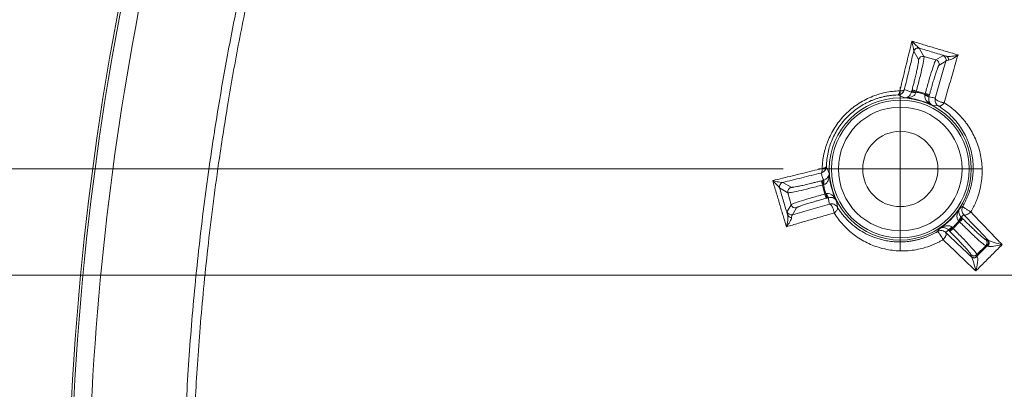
# Model space of a CAD drawing. Header units: millimetres. Extents: x 0 to 420, y 0 to 297.
# Tile 6 of 81: x 52 to 79, y 79 to 89. Entities that reach past the tile are written whole.
import ezdxf

# ---------------------------------------------------------------- set-up
doc = ezdxf.new("R2010")
doc.units = ezdxf.units.MM
doc.styles.add('SLDTEXTSTYLE0', font='TXT', dxfattribs={"width": 0.75})
doc.dimstyles.new('SLDDIMSTYLE0', dxfattribs={"dimtxt": 3.5, "dimasz": 3.302, "dimexe": 0, "dimexo": 0.0625, "dimgap": 0.875, "dimtad": 2, "dimdec": 6, "dimlfac": 2, "dimrnd": 1e-09, "dimzin": 12, "dimdsep": 46, "dimtxsty": 'SLDTEXTSTYLE0', "dimsah": 1, "dimcen": 0.09, "dimadec": 0, "dimazin": 3, "dimtfac": 1, "dimtofl": 0, "dimtmove": 0, "dimatfit": 3, "dimfxl": 1, "dimfrac": 2, "dimtolj": 1, "dimtzin": 12, "dimarcsym": 0})

# ---------------------------------------------------------------- blocks, each defined once
blk = doc.blocks.new('_D_9')
at = {"color": 7, "linetype": 'Continuous', "lineweight": 0}
for p, q in [((85.919, 108.368), (17.907, 108.368)), ((18.907, 108.368), (18.907, 40.345)), ((85.919, 40.345), (17.907, 40.345))]:
    blk.add_line(p, q, dxfattribs=at)
for points in [[(18.907, 108.368), (18.399, 105.066), (19.415, 105.066)], [(18.907, 40.345), (19.415, 43.647), (18.399, 43.647)]]:
    blk.add_solid(points, dxfattribs=at)
at = {"color": 7, "linetype": 'Continuous', "lineweight": 0, "insert": (14.395, 70.477), "char_height": 3.5, "attachment_point": 1, "rotation": 90, "style": 'SLDTEXTSTYLE0'}
blk.add_mtext('136', dxfattribs=at)
blk = doc.blocks.new('_D_10')
at = {"color": 7, "linetype": 'Continuous', "lineweight": 0}
for p, q in [((85.919, 81.857), (39.389, 81.857)), ((40.389, 81.857), (40.389, 66.857)), ((85.919, 66.857), (39.389, 66.857))]:
    blk.add_line(p, q, dxfattribs=at)
for points in [[(40.389, 81.857), (39.881, 78.555), (40.897, 78.555)], [(40.389, 66.857), (40.897, 70.159), (39.881, 70.159)]]:
    blk.add_solid(points, dxfattribs=at)
at = {"color": 7, "linetype": 'Continuous', "lineweight": 0, "char_height": 3.5, "attachment_point": 1, "rotation": 90, "style": 'SLDTEXTSTYLE0'}
for s, insert in [('30', (35.824, 74.41)), ('%%c', (35.877, 69.131))]:
    blk.add_mtext(s, dxfattribs=dict(at, insert=insert))
blk = doc.blocks.new('_D_11')
at = {"color": 7, "linetype": 'Continuous', "lineweight": 0}
for p, q in [((73.106, 84.857), (28.349, 84.857)), ((29.349, 84.857), (29.349, 63.857)), ((73.106, 63.857), (28.349, 63.857))]:
    blk.add_line(p, q, dxfattribs=at)
for points in [[(29.349, 84.857), (28.841, 81.555), (29.857, 81.555)], [(29.349, 63.857), (29.857, 67.159), (28.841, 67.159)]]:
    blk.add_solid(points, dxfattribs=at)
at = {"color": 7, "linetype": 'Continuous', "lineweight": 0, "char_height": 3.5, "attachment_point": 1, "rotation": 90, "style": 'SLDTEXTSTYLE0'}
for s, insert in [('42', (24.783, 74.41)), ('%%c', (24.837, 69.131))]:
    blk.add_mtext(s, dxfattribs=dict(at, insert=insert))
blk = doc.blocks.new('SW_CENTERMARKSYMBOL_1')
at = {"color": 0, "linetype": 'Continuous', "lineweight": 0}
for p, q in [((0, 1.25), (0, 2.3125)), ((0, 0), (0, 1.25)), ((-1.25, 0), (-2.3125, 0)), ((0, 0), (-1.25, 0)), ((0, 0), (0, -1.25)), ((0, 0), (1.25, 0)), ((1.25, 0), (2.3125, 0)), ((0, -1.25), (0, -2.3125))]:
    blk.add_line(p, q, dxfattribs=at)

msp = doc.modelspace()

# ---------------------------------------------------------------- linework, layer by layer
at = {"color": 7, "linetype": 'Continuous', "lineweight": 15}
for p, q in [((76.79841623, 88.18005984), (76.79911658, 88.17795878)), ((76.9352834, 87.94209575), (76.79911658, 88.17795878)), ((76.9519876, 88.26622581), (77.08816931, 88.03036278)), ((77.42593393, 87.93986058), (77.08816931, 88.03036278)), ((77.42593393, 87.93986058), (77.62085602, 88.0524016)), ((77.7091156, 87.89951568), (77.51419351, 87.78697466)), ((76.74328193, 87.05762988), (76.75110504, 87.08682125)), ((76.54318914, 86.86670875), (76.41874954, 86.91911613)), ((76.86386213, 87.02531671), (76.87168524, 87.05450808)), ((76.87168524, 87.05450808), (77.12548182, 86.98650663)), ((77.12548182, 86.98650663), (77.11767361, 86.95731526)), ((77.24606201, 86.95419347), (77.2382389, 86.92500209)), ((77.49652073, 86.63501804), (77.31606767, 86.65961241)), ((73.24492142, 84.18710744), (73.00905094, 84.3232817)), ((73.09520945, 84.47686797), (73.09732542, 84.47616761)), ((73.09732542, 84.47616761), (73.333181, 84.33999335)), ((74.18846295, 84.5241717), (74.21765432, 84.53199481)), ((74.18846295, 84.5241717), (74.22076866, 84.40359896)), ((74.21765432, 84.53199481), (74.24996004, 84.41141462)), ((74.22076866, 84.40359896), (74.24996004, 84.41142207)), ((74.28877756, 84.14978748), (74.22076866, 84.40359896)), ((73.24492142, 84.18710744), (73.33541617, 83.84935027)), ((74.31796894, 84.15761059), (74.28877756, 84.14978748)), ((74.28877756, 84.14978748), (74.32108328, 84.02921473)), ((74.31796894, 84.15761059), (74.35027466, 84.03703784)), ((74.35027466, 84.03703784), (74.32108328, 84.02921473)), ((73.2228826, 83.65442073), (73.33541617, 83.84935027)), ((73.48830208, 83.76108324), (73.37576852, 83.5661537)), ((74.61566434, 83.95920908), (74.64026615, 83.77875602)), ((78.16269204, 83.47492134), (78.07441756, 83.38665431)), ((78.16269204, 83.47492134), (78.18406031, 83.45355307)), ((77.82172367, 83.09122389), (77.90999815, 83.17949092)), ((77.90999815, 83.17949092), (77.88861499, 83.20085918)), ((78.09578583, 83.36528605), (77.90999815, 83.17949092)), ((78.07441756, 83.38665431), (78.09578583, 83.36528605)), ((77.82172367, 83.09122389), (77.80035541, 83.11259215)), ((78.58539328, 82.44262105), (78.83266315, 82.68987601)), ((78.83266315, 82.86641007), (78.87460992, 82.86641007)), ((78.87460992, 82.68987601), (78.83266315, 82.68987601)), ((78.40885923, 82.40067428), (78.40885923, 82.44262105)), ((78.58539328, 82.44262105), (78.58539328, 82.40067428))]:
    msp.add_line(p, q, dxfattribs=at)
at = {"color": 7, "linetype": 'Continuous', "lineweight": 15, "flags": 128}
for points in [[(76.75110504, 87.08682125), (76.7544578, 87.08591973), (76.76202759, 87.08389317), (76.77354619, 87.08080863), (76.78856656, 87.07677787), (76.80658207, 87.07194989), (76.82693705, 87.06649607), (76.84890136, 87.06061756), (76.87168524, 87.05450808)], [(76.74328193, 87.05762988), (76.7466496, 87.05672836), (76.75420448, 87.0547018), (76.76572308, 87.05161726), (76.78074345, 87.04758649), (76.79875896, 87.04275852), (76.81911394, 87.03730469), (76.84107825, 87.03142618), (76.86386213, 87.02531671)], [(77.2382389, 86.92500209), (77.23488614, 86.92590361), (77.22731635, 86.92793017), (77.21581266, 86.93101471), (77.20077738, 86.93504547), (77.18276188, 86.93987345), (77.16240689, 86.94532728), (77.14044258, 86.95120578), (77.11765871, 86.95731526)], [(77.24606201, 86.95419347), (77.24270925, 86.95509499), (77.23513946, 86.95712154), (77.22363577, 86.96020608), (77.20860049, 86.96423685), (77.19058499, 86.96906482), (77.17023, 86.97451865), (77.14826569, 86.98039716), (77.12548182, 86.98650663)], [(78.18406031, 83.45355307), (78.18160162, 83.45109438), (78.17605838, 83.4455586), (78.16763923, 83.43713199), (78.15662727, 83.42612749), (78.14343974, 83.41293996), (78.12853858, 83.3980388), (78.11246023, 83.38196044), (78.09578583, 83.36528605)], [(77.80035541, 83.11259215), (77.8028141, 83.11505085), (77.80835733, 83.12058663), (77.81677649, 83.12901323), (77.82777354, 83.14001774), (77.84096107, 83.15320527), (77.85586223, 83.16810643), (77.87194059, 83.18418478), (77.88861499, 83.20085918)]]:
    msp.add_lwpolyline(points, dxfattribs=at)
at = {"color": 7, "linetype": 'Continuous', "lineweight": 15}
for radius in [2.00580891, 1.94477104, 1.74551995, 1.0625]:
    msp.add_circle((76.41874935, 84.85652978), radius, dxfattribs=at)
for centre, radius, start, end in [((132.46874935, 74.35652978), 79.56187062, 166.842040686, 193.157959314), ((132.46874935, 74.35652978), 79.49629989, 166.842040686, 193.157959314), ((76.91922185, 88.14658374), 0.12535808, 76.850091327, 164.511564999), ((76.91996772, 88.14516819), 0.12522068, 75.184481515, 164.819402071), ((77.05615159, 87.90928102), 0.12524347, 75.18826122, 164.81078584), ((77.39310747, 87.81899151), 0.12524739, 345.189148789, 74.805709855), ((77.5880744, 87.93155842), 0.12521066, 345.172450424, 74.82240822), ((77.67978136, 87.94261189), 0.10541113, 351.737167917, 64.489744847), ((76.41874935, 84.85652978), 2.01402498, 63.542425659, 86.457574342), ((76.75146574, 86.71079927), 0.31053531, 70.125155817, 93.309888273), ((77.05783133, 86.62896511), 0.31029184, 56.682015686, 79.88538969), ((76.41874935, 84.85652978), 2.01402498, 183.542425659, 206.457574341), ((73.12871203, 84.35605273), 0.12537441, 105.498919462, 193.143653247), ((73.13011917, 84.35530563), 0.12523198, 105.180696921, 194.816067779), ((73.36600746, 84.21912428), 0.12524739, 105.194290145, 194.810851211), ((74.56442616, 84.5238137), 0.31048349, 176.691433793, 199.880291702), ((74.64677862, 84.21763141), 0.31078425, 190.133246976, 213.299347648), ((73.45628436, 83.882165), 0.12524347, 195.18921416, 284.811738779), ((76.41874935, 84.85652978), 2.01402498, 303.542425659, 326.457574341), ((73.34374012, 83.68721697), 0.12522832, 195.182329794, 284.818623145), ((73.33265034, 83.59548141), 0.10539201, 205.506794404, 278.272315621), ((77.8586357, 83.64094373), 0.31003542, 310.104173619, 333.326239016), ((77.63404691, 83.41701296), 0.31049955, 296.691358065, 319.8782293), ((78.74380109, 82.77814304), 0.12524989, 315.192473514, 44.807526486), ((78.78574786, 82.77814304), 0.12524989, 315.192473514, 44.807526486), ((78.80860931, 82.76909284), 0.12242239, 313.866081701, 40.360056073), ((78.49712625, 82.53145735), 0.12523161, 225.184168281, 314.815831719), ((78.49712625, 82.48951058), 0.12523161, 225.184168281, 314.815831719), ((78.50619285, 82.46665015), 0.12240934, 229.629256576, 316.139266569)]:
    msp.add_arc(centre, radius, start, end, dxfattribs=at)
for points in [[(53.56287935, 78.13688787), (53.79210255, 82.92136998), (54.45595718, 87.6747691), (55.54632893, 92.33898413)], [(76.9519949, 88.26622377), (76.95054079, 88.26690949), (76.94912106, 88.26771992), (76.94773575, 88.2686552)], [(77.72518014, 88.03774396), (77.66293742, 88.05087719), (77.62669585, 88.05577131), (77.62085502, 88.05239911)], [(77.70912224, 87.89951581), (77.7166132, 87.91497078), (77.74282405, 87.92536392), (77.78409333, 87.92746061)], [(76.41874935, 86.91911506), (76.39488063, 86.92840127), (76.37068947, 86.93727312), (76.34619062, 86.94571407)], [(76.85704448, 87.00283653), (76.85927527, 87.01031327), (76.86154766, 87.01780773), (76.86386073, 87.02531921)], [(77.1176663, 86.95731221), (77.07587071, 86.97053265), (76.99227953, 86.99697353), (76.906667, 87.01587065), (76.86386073, 87.02531921)], [(77.1176663, 86.95731221), (77.11591374, 86.94965054), (77.11413446, 86.94202396), (77.11232801, 86.93443351)], [(73.00662256, 84.32754363), (73.0075576, 84.3261586), (73.00836784, 84.32473916), (73.00905341, 84.32328535)], [(74.24995992, 84.4114184), (74.2574714, 84.41373147), (74.26496586, 84.41600386), (74.27244261, 84.41823466)], [(74.24995992, 84.4114184), (74.25940848, 84.36861213), (74.2783056, 84.28299961), (74.30474648, 84.19940842), (74.31796692, 84.15761283)], [(74.34084562, 84.16295112), (74.33325518, 84.16114467), (74.32562859, 84.15936539), (74.31796692, 84.15761283)], [(78.09739265, 83.74367162), (78.12704197, 83.76459021), (78.15634746, 83.78653204), (78.18524371, 83.809487)], [(73.34781677, 83.49118343), (73.34991191, 83.53241977), (73.36033594, 83.55867778), (73.37576209, 83.56615475)], [(77.4657919, 83.09003514), (77.48874694, 83.11893148), (77.51068885, 83.14823707), (77.53160751, 83.17788648)], [(77.88862183, 83.20085873), (77.88286291, 83.20620732), (77.87714774, 83.21156153), (77.87147744, 83.21692118)], [(77.88862183, 83.20085873), (77.92096886, 83.23044456), (77.98566293, 83.2896162), (78.04483458, 83.35431027), (78.0744204, 83.3866573)], [(78.05835796, 83.40380169), (78.06371761, 83.3981314), (78.06907181, 83.39241622), (78.0744204, 83.3866573)], [(78.90188786, 82.84837127), (78.8869655, 82.86037807), (78.87783812, 82.866413), (78.87460425, 82.86641302)], [(78.87460425, 82.68987859), (78.87730897, 82.69059265), (78.88361363, 82.68756625), (78.89344918, 82.68082929)], [(78.59445001, 82.38182837), (78.58771276, 82.39166459), (78.5846863, 82.39796971), (78.58540054, 82.40067468)]]:
    msp.add_open_spline(points, degree=3, dxfattribs=at)
for points, knots in [([(58.18442625, 91.72226582), (58.14280291, 91.54563172), (58.05773303, 91.18462652), (57.93333786, 90.63012739), (57.79110343, 89.97538786), (57.63582095, 89.22752583), (57.41836036, 88.11769559), (57.17002127, 86.72795416), (56.93855859, 85.24194823), (56.76045088, 83.93980294), (56.62464191, 82.82311594), (56.50554531, 81.70560209), (56.40357004, 80.58723825), (56.3171865, 79.46810716), (56.2737936, 78.72125215), (56.25210027, 78.34787841)], [0, 0, 0, 0, 0.0402340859, 0.0822305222, 0.1259919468, 0.1887820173, 0.2515721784, 0.3767281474, 0.5017557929, 0.5849799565, 0.6681060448, 0.7511525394, 0.834137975, 0.9170809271, 1, 1, 1, 1]), ([(58.42424327, 91.66508021), (58.3899527, 91.51874634), (58.26951512, 91.00478282), (58.02466891, 89.90069049), (57.71223644, 88.35607285), (57.41008851, 86.65487486), (57.17495534, 85.13648124), (56.9950017, 83.81125561), (56.85399956, 82.63102197), (56.73595156, 81.49470618), (56.63920967, 80.40230777), (56.56046548, 79.35393252), (56.52099459, 78.66928827), (56.5016912, 78.33446039)], [0, 0, 0, 0, 0.03343370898, 0.11742808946, 0.25156137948, 0.38395946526, 0.50174580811, 0.5933283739, 0.68144798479, 0.76614442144, 0.84745097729, 0.92539531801, 1, 1, 1, 1]), ([(76.40565712, 87.06266333), (76.42838444, 87.15524457), (76.47404561, 87.34124839), (76.54214749, 87.6198905), (76.61031486, 87.89973084), (76.67853286, 88.18070928), (76.72368301, 88.36756266), (76.74635798, 88.46140273)], [0, 0, 0, 0, 0.1964257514, 0.3946365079, 0.5946346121, 0.7964204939, 1, 1, 1, 1]), ([(76.74635798, 88.46140273), (76.85688542, 88.42845089), (77.07583278, 88.36317551), (77.40390234, 88.26575017), (77.72737445, 88.16992366), (77.94256839, 88.10640794), (78.04909714, 88.07496537)], [0, 0, 0, 0, 0.2573412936, 0.5097756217, 0.7573213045, 1, 1, 1, 1]), ([(76.94773575, 88.2686552), (76.9325061, 88.27893737), (76.90128052, 88.30766479), (76.83052784, 88.3759518), (76.78933319, 88.41723928), (76.74635798, 88.46140273)], [0, 0, 0, 0, 0.5, 0.5, 1, 1, 1, 1]), ([(76.74635798, 88.46140273), (76.76189505, 88.40093698), (76.7752835, 88.34313633), (76.79440796, 88.24421515), (76.80075758, 88.20074191), (76.79841313, 88.18006222)], [0, 0, 0, 0, 0.5, 0.5, 1, 1, 1, 1]), ([(76.79841313, 88.18006222), (76.77658892, 88.09053347), (76.7329032, 87.91132298), (76.66662303, 87.6405513), (76.59976921, 87.36817814), (76.55471809, 87.18536682), (76.53217013, 87.09387025)], [0, 0, 0, 0, 0.24932473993, 0.49907556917, 0.74928866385, 1, 1, 1, 1]), ([(77.72518014, 88.03774396), (77.59581075, 88.07587269), (77.33663683, 88.15225839), (77.0803523, 88.22819282), (76.9519949, 88.26622377)], [0, 0, 0, 0, 0.4991605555, 1, 1, 1, 1]), ([(76.7511073, 87.0868187), (76.75662884, 87.10751451), (76.76762931, 87.14874639), (76.78371112, 87.21022183), (76.79935755, 87.27094729), (76.81454777, 87.3309299), (76.83741446, 87.42282338), (76.8661153, 87.54228833), (76.89600635, 87.67542884), (76.91880789, 87.78697671), (76.9313865, 87.86060963), (76.9369172, 87.90562655), (76.93828171, 87.93174464), (76.93628828, 87.93863419), (76.93528751, 87.94209297)], [0, 0, 0, 0, 0.0483679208, 0.0963625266, 0.144243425, 0.1922720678, 0.2407075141, 0.3701561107, 0.499831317, 0.6293460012, 0.759088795, 0.8395453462, 0.9194467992, 1, 1, 1, 1]), ([(76.87168256, 87.05451066), (76.90443774, 87.17675466), (76.93609494, 87.29920658), (76.99277817, 87.52736661), (77.01777958, 87.63297708), (77.0575754, 87.81236202), (77.07235614, 87.88607487), (77.08959839, 87.99114375), (77.09205458, 88.02246243), (77.08817081, 88.03036018)], [0, 0, 0, 0, 0.25, 0.25, 0.5, 0.5, 0.75, 0.75, 1, 1, 1, 1]), ([(77.42592856, 87.93985826), (77.41861625, 87.9349605), (77.40508403, 87.90660963), (77.36748181, 87.80699619), (77.34342589, 87.73576862), (77.2881976, 87.56051878), (77.25704423, 87.45655673), (77.19205333, 87.23062273), (77.15824331, 87.10874766), (77.12548813, 86.98650366)], [0, 0, 0, 0, 0.25, 0.25, 0.5, 0.5, 0.75, 0.75, 1, 1, 1, 1]), ([(77.40724193, 86.85772642), (77.4325511, 86.94544496), (77.48312153, 87.12071596), (77.55872902, 87.3819208), (77.63407317, 87.64165184), (77.68411963, 87.8136084), (77.70912224, 87.89951581)], [0, 0, 0, 0, 0.250680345, 0.5008860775, 0.7506487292, 1, 1, 1, 1]), ([(78.04909714, 88.07496537), (78.02272105, 87.98424758), (77.97020911, 87.80363825), (77.89152874, 87.53216517), (77.81339545, 87.26193627), (77.73582255, 86.99301292), (77.68421755, 86.81356484), (77.65853707, 86.72426511)], [0, 0, 0, 0, 0.20372069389, 0.40558587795, 0.60558915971, 0.80372717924, 1, 1, 1, 1]), ([(78.04909714, 88.07496537), (77.99265312, 88.05755595), (77.93307861, 88.04410374), (77.81973617, 88.02966716), (77.76536061, 88.02857614), (77.72518014, 88.03774396)], [0, 0, 0, 0, 0.5, 0.5, 1, 1, 1, 1]), ([(77.78409333, 87.92746061), (77.81848325, 87.92920782), (77.86356764, 87.94781086), (77.95614844, 88.0011692), (78.00414292, 88.03623762), (78.04909714, 88.07496537)], [0, 0, 0, 0, 0.5, 0.5, 1, 1, 1, 1]), ([(77.51419578, 87.78697496), (77.51271021, 87.78575735), (77.5097506, 87.78333157), (77.50383666, 87.77403305), (77.49687105, 87.76059463), (77.48874655, 87.74261199), (77.47439985, 87.70786931), (77.45092805, 87.64445682), (77.41492048, 87.53651538), (77.37421885, 87.40621313), (77.33572857, 87.27621217), (77.30205059, 87.15833172), (77.27384686, 87.05714676), (77.25534929, 86.98860436), (77.24606339, 86.95419562)], [0, 0, 0, 0, 0.0484337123, 0.09649172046, 0.14443260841, 0.19251684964, 0.24100260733, 0.37055033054, 0.50026002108, 0.62974041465, 0.75938406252, 0.8397538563, 0.91955538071, 1, 1, 1, 1]), ([(76.53217013, 87.09387025), (76.52190432, 87.05557567), (76.49791522, 87.0164974), (76.42918459, 86.96174478), (76.38576397, 86.94712268), (76.3461906, 86.94571407)], [0, 0, 0, 0, 0.5, 0.5, 1, 1, 1, 1]), ([(76.40565712, 87.06266333), (76.41554384, 87.06207722), (76.43412892, 87.06097545), (76.45763209, 87.061829), (76.47602483, 87.06397035), (76.49270169, 87.06740848), (76.50684159, 87.071907), (76.51927277, 87.07856157), (76.52772843, 87.08548105), (76.53080545, 87.09129272), (76.53217013, 87.09387025)], [0, 0, 0, 0, 0.15253638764, 0.28673824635, 0.40254206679, 0.49999075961, 0.64024103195, 0.7546240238, 0.89117371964, 1, 1, 1, 1]), ([(76.53217013, 87.09387025), (76.56610672, 87.08280117), (76.63383709, 87.06070959), (76.70035507, 87.03409757), (76.73354393, 87.02081961)], [0, 0, 0, 0, 0.5010542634, 1, 1, 1, 1]), ([(74.21261661, 84.8696242), (74.21403439, 84.90476677), (74.21685472, 84.97467448), (74.22723311, 85.0794529), (74.24210178, 85.18330045), (74.26188289, 85.28620541), (74.28645553, 85.38809707), (74.31583714, 85.48891276), (74.35001997, 85.58859705), (74.42855707, 85.7871896), (74.58288361, 86.07441361), (74.8624676, 86.41329516), (75.20195875, 86.69329363), (75.5217215, 86.86462474), (75.78831381, 86.96266595), (75.99093681, 87.01609682), (76.19767233, 87.05159369), (76.33590701, 87.058951), (76.40565712, 87.06266333)], [0, 0, 0, 0, 0.0321448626, 0.0639444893, 0.0954535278, 0.1267279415, 0.1578247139, 0.1888015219, 0.219716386, 0.2506273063, 0.375992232, 0.4999768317, 0.6244519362, 0.7503582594, 0.811936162, 0.8737660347, 0.9363051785, 1, 1, 1, 1]), ([(76.3461906, 86.94571407), (76.31311633, 86.9443496), (76.24752775, 86.94164375), (76.1494284, 86.93164012), (76.05288307, 86.91748436), (75.95803374, 86.89892349), (75.8650765, 86.87623771), (75.77417892, 86.84957785), (75.68548689, 86.81912586), (75.50406705, 86.74759008), (75.2401932, 86.60564624), (74.92778367, 86.3485492), (74.67084273, 86.0367052), (74.51375529, 85.74557265), (74.4238708, 85.50263983), (74.37433156, 85.3176766), (74.34030667, 85.12494346), (74.33318597, 84.99511327), (74.3295648, 84.92908928)], [0, 0, 0, 0, 0.0331421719, 0.0657232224, 0.0977546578, 0.1292486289, 0.1602179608, 0.1906761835, 0.2206375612, 0.2501171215, 0.3766041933, 0.4999750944, 0.6228463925, 0.7488078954, 0.808491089, 0.8701774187, 0.9339798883, 1, 1, 1, 1]), ([(76.3461906, 86.94571407), (76.35002986, 86.94654523), (76.35731595, 86.9481226), (76.36716878, 86.95620273), (76.37549653, 86.96650997), (76.38597112, 86.98451005), (76.3973587, 87.01440373), (76.40296167, 87.04698791), (76.40565712, 87.06266333)], [0, 0, 0, 0, 0.1477988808, 0.2804911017, 0.3980449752, 0.5005998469, 0.7597513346, 1, 1, 1, 1]), ([(76.73354393, 87.02081961), (76.72653102, 86.99353323), (76.71431779, 86.96861193), (76.68523551, 86.92807465), (76.66834118, 86.91204462), (76.63362342, 86.8877713), (76.61537523, 86.87922947), (76.57937667, 86.86852247), (76.56133974, 86.86617734), (76.54319114, 86.8667066)], [0, 0, 0, 0, 0.25, 0.25, 0.5, 0.5, 0.75, 0.75, 1, 1, 1, 1]), ([(76.54319114, 86.8667066), (76.57568935, 86.86506706), (76.60780958, 86.86598448), (76.67085273, 86.87336201), (76.70225555, 86.87996666), (76.76020392, 86.90039016), (76.78743728, 86.91446771), (76.83183315, 86.95194627), (76.84896907, 86.97577501), (76.85704338, 87.00283681)], [0, 0, 0, 0, 0.25, 0.25, 0.5, 0.5, 0.75, 0.75, 1, 1, 1, 1]), ([(76.73354393, 87.02081961), (76.73514904, 87.02694169), (76.7383595, 87.03918681), (76.7416434, 87.05148011), (76.74328548, 87.05762725)], [0, 0, 0, 0, 0.49996024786, 1, 1, 1, 1]), ([(77.11232801, 86.93443351), (77.10578965, 86.90695999), (77.10871547, 86.87775563), (77.12842432, 86.82310022), (77.14497045, 86.79729204), (77.1849437, 86.75063063), (77.20883713, 86.72920945), (77.25974556, 86.69129877), (77.28710388, 86.67444413), (77.31606801, 86.65961487)], [0, 0, 0, 0, 0.25, 0.25, 0.5, 0.5, 0.75, 0.75, 1, 1, 1, 1]), ([(77.31606801, 86.65961487), (77.30008345, 86.66823214), (77.28563398, 86.67928329), (77.25981076, 86.70655772), (77.24827883, 86.72308013), (77.23035095, 86.7614601), (77.22373636, 86.78378854), (77.21882053, 86.83343293), (77.22070427, 86.86112028), (77.22827416, 86.88825705)], [0, 0, 0, 0, 0.25, 0.25, 0.5, 0.5, 0.75, 0.75, 1, 1, 1, 1]), ([(77.23824156, 86.92500417), (77.23659007, 86.91885955), (77.23328736, 86.90657129), (77.22994514, 86.89436147), (77.22827416, 86.88825705)], [0, 0, 0, 0, 0.5000397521, 1, 1, 1, 1]), ([(77.22827416, 86.88825705), (77.25826186, 86.88398965), (77.31835292, 86.8754384), (77.37757426, 86.86363799), (77.40724193, 86.85772642)], [0, 0, 0, 0, 0.4990375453, 1, 1, 1, 1]), ([(77.40724193, 86.85772642), (77.40716549, 86.85453806), (77.40700622, 86.84789466), (77.41231499, 86.83611038), (77.42948982, 86.81304149), (77.46724391, 86.78660221), (77.51995784, 86.76168783), (77.56453537, 86.74527812), (77.61330433, 86.73136534), (77.64346475, 86.72663103), (77.65853707, 86.72426511)], [0, 0, 0, 0, 0.067960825, 0.1416058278, 0.2506855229, 0.4992669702, 0.6074929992, 0.7496155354, 0.8748733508, 1, 1, 1, 1]), ([(77.43208811, 86.70018082), (77.43419923, 86.69614068), (77.4485046, 86.66876386), (77.47442529, 86.65054676), (77.49652073, 86.63501804)], [0, 0, 0, 0, 0.1475750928, 1, 1, 1, 1]), ([(77.65853707, 86.72426511), (77.65253314, 86.71667786), (77.63921566, 86.69984838), (77.61732247, 86.67749851), (77.59407541, 86.65770304), (77.56254832, 86.63765651), (77.52662665, 86.62491687), (77.50597949, 86.63184387), (77.49652449, 86.63501598)], [0, 0, 0, 0, 0.1095832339, 0.2430694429, 0.3721235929, 0.5009202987, 0.7714550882, 1, 1, 1, 1]), ([(78.18524371, 83.80948701), (78.20071141, 83.83621142), (78.23182408, 83.88996651), (78.27387699, 83.97319369), (78.31268474, 84.05870852), (78.34773856, 84.14654463), (78.37897754, 84.23650882), (78.40622438, 84.32845677), (78.42934035, 84.42221557), (78.4481835, 84.51761364), (78.47735222, 84.7132197), (78.48585705, 85.02188382), (78.42001077, 85.40749213), (78.28054968, 85.78356988), (78.12074658, 86.04786583), (77.9521341, 86.25650626), (77.82830655, 86.38388589), (77.69660667, 86.49581689), (77.59325674, 86.57297178), (77.52674819, 86.61563045), (77.49652449, 86.63501598)], [0, 0, 0, 0, 0.0262178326, 0.0527361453, 0.0795718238, 0.1067411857, 0.1342599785, 0.1621433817, 0.1904060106, 0.2190619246, 0.2481246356, 0.3665683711, 0.4976386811, 0.6113590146, 0.7493119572, 0.7958176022, 0.8740044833, 0.9230122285, 0.965014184, 1, 1, 1, 1]), ([(77.65853707, 86.72426511), (77.68892064, 86.70488104), (77.74934657, 86.6663306), (77.83576917, 86.60369679), (77.91843564, 86.53809108), (77.99715688, 86.46922709), (78.07206694, 86.39727634), (78.14322184, 86.32228675), (78.21068966, 86.24431989), (78.29708069, 86.13501537), (78.39598376, 85.9902443), (78.49928081, 85.80336061), (78.58513846, 85.60762082), (78.6749847, 85.33433796), (78.72590275, 85.04540289), (78.73383374, 84.74814512), (78.71722344, 84.52183806), (78.67779078, 84.29649591), (78.62122429, 84.09700665), (78.55653217, 83.92667409), (78.49107446, 83.78330458), (78.43900403, 83.69176532), (78.41300628, 83.64606155)], [0, 0, 0, 0, 0.0320057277, 0.0636520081, 0.0949927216, 0.1260812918, 0.1569704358, 0.1877119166, 0.218356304, 0.2489527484, 0.3118812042, 0.3740534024, 0.4376559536, 0.4994206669, 0.6243794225, 0.687495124, 0.7493429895, 0.8125167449, 0.8746888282, 0.9168031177, 0.9584614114, 1, 1, 1, 1]), ([(72.81387543, 84.52892351), (72.90771554, 84.55159845), (73.09456905, 84.59674855), (73.37554773, 84.6649665), (73.65538842, 84.73313383), (73.93403101, 84.8012357), (74.12003517, 84.84689688), (74.21261661, 84.8696242)], [0, 0, 0, 0, 0.2035793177, 0.4053651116, 0.6053632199, 0.8035740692, 1, 1, 1, 1]), ([(74.3295648, 84.92908928), (74.32938878, 84.92569092), (74.32886595, 84.91559633), (74.32596872, 84.89508168), (74.3157422, 84.85740886), (74.29101224, 84.8135654), (74.24485548, 84.76766407), (74.20494738, 84.75221944), (74.18140862, 84.74310983)], [0, 0, 0, 0, 0.0403429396, 0.1198358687, 0.2442326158, 0.5005180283, 0.7053935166, 1, 1, 1, 1]), ([(74.18140862, 84.74310983), (74.18455135, 84.744882), (74.19073437, 84.74836859), (74.19825808, 84.75846864), (74.20433133, 84.77144033), (74.20888994, 84.78716716), (74.21200919, 84.80513548), (74.21367547, 84.82504769), (74.21403581, 84.84651224), (74.21308921, 84.86192788), (74.21261661, 84.8696242)], [0, 0, 0, 0, 0.1365658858, 0.2686810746, 0.3967730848, 0.5214056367, 0.6432556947, 0.7630870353, 0.8817202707, 1, 1, 1, 1]), ([(74.21261661, 84.8696242), (74.22106453, 84.87092567), (74.23705499, 84.87338912), (74.25743948, 84.87824765), (74.2737584, 84.88322585), (74.28638453, 84.88807297), (74.30438666, 84.89646444), (74.31902217, 84.90672912), (74.32682734, 84.91880654), (74.32903057, 84.92422948), (74.32942665, 84.92783255), (74.3295648, 84.92908928)], [0, 0, 0, 0, 0.1273813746, 0.2411111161, 0.3411816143, 0.4275868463, 0.5003227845, 0.7547249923, 0.879095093, 0.9578289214, 1, 1, 1, 1]), ([(74.3295648, 84.92908928), (74.3418532, 84.8950242), (74.3658293, 84.82855924), (74.39456476, 84.76370345), (74.40857253, 84.73208799)], [0, 0, 0, 0, 0.512526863, 1, 1, 1, 1]), ([(74.18140862, 84.74310983), (74.08991196, 84.72056189), (73.90710046, 84.67551081), (73.63472703, 84.60865703), (73.36395506, 84.54237691), (73.18474436, 84.49869121), (73.09521551, 84.47686701)], [0, 0, 0, 0, 0.2507113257, 0.5009244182, 0.7506752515, 1, 1, 1, 1]), ([(74.25445952, 84.5417352), (74.24118151, 84.57492419), (74.21456939, 84.64144244), (74.19247774, 84.7091731), (74.18140862, 84.74310983)], [0, 0, 0, 0, 0.4989457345, 1, 1, 1, 1]), ([(74.40857253, 84.73208799), (74.40910203, 84.71393644), (74.40675621, 84.69589734), (74.39604754, 84.65989665), (74.38750472, 84.6416485), (74.36323066, 84.60693245), (74.34720095, 84.59003975), (74.30666548, 84.56096021), (74.28174561, 84.54874787), (74.25445952, 84.5417352)], [0, 0, 0, 0, 0.25, 0.25, 0.5, 0.5, 0.75, 0.75, 1, 1, 1, 1]), ([(74.27244261, 84.41823466), (74.29950456, 84.42630902), (74.32333336, 84.44344504), (74.36081191, 84.48784111), (74.37488938, 84.51507457), (74.39531273, 84.57302313), (74.40191729, 84.60442603), (74.4092947, 84.66746936), (74.41021208, 84.69958969), (74.40857253, 84.73208799)], [0, 0, 0, 0, 0.25, 0.25, 0.5, 0.5, 0.75, 0.75, 1, 1, 1, 1]), ([(73.20031329, 83.2261812), (73.1688707, 83.33271016), (73.10535492, 83.54790457), (73.0095283, 83.87137741), (72.91210281, 84.19944781), (72.84682733, 84.41839575), (72.81387543, 84.52892351)], [0, 0, 0, 0, 0.2426785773, 0.4902242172, 0.7426585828, 1, 1, 1, 1]), ([(72.81387543, 84.52892351), (72.85803901, 84.48594795), (72.89932661, 84.44475287), (72.96761361, 84.37399941), (72.99634091, 84.34277343), (73.00662256, 84.32754363)], [0, 0, 0, 0, 0.5, 0.5, 1, 1, 1, 1]), ([(73.09521551, 84.47686701), (73.07453641, 84.47452275), (73.03106329, 84.48087263), (72.9321421, 84.49999757), (72.87434131, 84.51338626), (72.81387543, 84.52892351)], [0, 0, 0, 0, 0.5, 0.5, 1, 1, 1, 1]), ([(73.00905341, 84.32328535), (73.04708448, 84.19492741), (73.12301914, 83.93864177), (73.19940507, 83.67946671), (73.23753392, 83.55009673)], [0, 0, 0, 0, 0.5008394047, 1, 1, 1, 1]), ([(73.24491895, 84.18710832), (73.2528167, 84.18322456), (73.28413538, 84.18568075), (73.38920426, 84.20292299), (73.46291711, 84.21770373), (73.64230206, 84.25749955), (73.74791252, 84.28250096), (73.97607255, 84.3391842), (74.09852447, 84.37084139), (74.22076847, 84.40359657)], [0, 0, 0, 0, 0.25, 0.25, 0.5, 0.5, 0.75, 0.75, 1, 1, 1, 1]), ([(73.33318617, 84.33999162), (73.33498343, 84.33931389), (73.33856403, 84.33796368), (73.34957375, 84.33749131), (73.36469457, 84.33817814), (73.38433024, 84.34013343), (73.42159164, 84.34508017), (73.48824436, 84.35645923), (73.59972818, 84.37924648), (73.73292405, 84.40914897), (73.86475332, 84.44081588), (73.98367978, 84.47059012), (74.08541038, 84.49675745), (74.15401863, 84.51500929), (74.18846043, 84.52417183)], [0, 0, 0, 0, 0.0484337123, 0.09649172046, 0.14443260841, 0.19251684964, 0.24100260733, 0.37055033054, 0.50026002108, 0.62974041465, 0.75938406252, 0.8397538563, 0.91955538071, 1, 1, 1, 1]), ([(74.21765188, 84.53199365), (74.22379902, 84.53363573), (74.23609232, 84.53691963), (74.24833744, 84.54013009), (74.25445952, 84.5417352)], [0, 0, 0, 0, 0.5000397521, 1, 1, 1, 1]), ([(74.28877547, 84.149791), (74.16653147, 84.11703582), (74.0446564, 84.0832258), (73.8187224, 84.01823491), (73.71476035, 83.98708153), (73.53951051, 83.93185325), (73.46828294, 83.90779732), (73.36866951, 83.8701951), (73.34031864, 83.85666288), (73.33542087, 83.84935057)], [0, 0, 0, 0, 0.25, 0.25, 0.5, 0.5, 0.75, 0.75, 1, 1, 1, 1]), ([(74.32108351, 84.02921575), (74.30039965, 84.02364964), (74.25919156, 84.01256038), (74.19791136, 83.99574992), (74.13749836, 83.97893739), (74.07795678, 83.9621012), (73.98694135, 83.9359576), (73.86913124, 83.90108078), (73.73888265, 83.86039694), (73.6308786, 83.82436971), (73.56082131, 83.79844664), (73.51907017, 83.78072792), (73.49576898, 83.76885057), (73.49079917, 83.76367943), (73.48830417, 83.76108336)], [0, 0, 0, 0, 0.0483679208, 0.0963625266, 0.144243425, 0.1922720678, 0.2407075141, 0.3701561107, 0.499831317, 0.6293460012, 0.759088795, 0.8395453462, 0.9194467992, 1, 1, 1, 1]), ([(74.61566426, 83.95921112), (74.60083504, 83.98817516), (74.58398042, 84.01553339), (74.54606971, 84.0664416), (74.52464851, 84.09033491), (74.47798705, 84.13030792), (74.45217886, 84.14685393), (74.39752354, 84.1665626), (74.36831929, 84.16948837), (74.34084592, 84.16295003)], [0, 0, 0, 0, 0.25, 0.25, 0.5, 0.5, 0.75, 0.75, 1, 1, 1, 1]), ([(74.38702208, 84.04700497), (74.38091766, 84.04533399), (74.36870784, 84.04199177), (74.35641958, 84.03868906), (74.35027496, 84.03703757)], [0, 0, 0, 0, 0.4999602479, 1, 1, 1, 1]), ([(74.38702208, 84.04700497), (74.41415924, 84.0545748), (74.44184833, 84.05645848), (74.49149579, 84.05154112), (74.51382536, 84.04492522), (74.55220556, 84.02699542), (74.5687271, 84.01546295), (74.59599891, 83.98964077), (74.60704832, 83.9751929), (74.61566426, 83.95921112)], [0, 0, 0, 0, 0.25, 0.25, 0.5, 0.5, 0.75, 0.75, 1, 1, 1, 1]), ([(74.41755297, 83.86803597), (74.41164135, 83.89770384), (74.39984083, 83.95692558), (74.39128951, 84.01701706), (74.38702208, 84.04700497)], [0, 0, 0, 0, 0.5009624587, 1, 1, 1, 1]), ([(73.37576209, 83.56615475), (73.46166965, 83.59115744), (73.63362649, 83.64120406), (73.89335793, 83.71654844), (74.15456312, 83.79215615), (74.32983433, 83.84272672), (74.41755297, 83.86803597)], [0, 0, 0, 0, 0.2493513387, 0.499114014, 0.7493197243, 1, 1, 1, 1]), ([(74.41755297, 83.86803597), (74.45619812, 83.87838455), (74.50258656, 83.87701709), (74.58507546, 83.84394808), (74.61952486, 83.81290842), (74.64026336, 83.7787535)], [0, 0, 0, 0, 0.5, 0.5, 1, 1, 1, 1]), ([(74.55101538, 83.61674237), (74.54969274, 83.62524361), (74.54696872, 83.64275209), (74.54061082, 83.67078737), (74.5324321, 83.70062132), (74.52217535, 83.73176105), (74.50987374, 83.76323188), (74.49415822, 83.7960295), (74.47570261, 83.82705612), (74.45480271, 83.85149792), (74.43452157, 83.86666608), (74.42321765, 83.86757865), (74.41755297, 83.86803597)], [0, 0, 0, 0, 0.0714005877, 0.1470510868, 0.227456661, 0.313004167, 0.4039364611, 0.500324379, 0.6250827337, 0.7501622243, 0.8748000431, 1, 1, 1, 1]), ([(74.64026336, 83.7787535), (74.64181994, 83.7754885), (74.64484749, 83.76913808), (74.6466469, 83.75823708), (74.64624009, 83.73832525), (74.63645916, 83.70940888), (74.61285849, 83.67492488), (74.58569921, 83.64500797), (74.56330598, 83.6267586), (74.55101538, 83.61674237)], [0, 0, 0, 0, 0.0835934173, 0.1625895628, 0.2431001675, 0.4998298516, 0.6724337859, 0.8202143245, 1, 1, 1, 1]), ([(74.64026336, 83.7787535), (74.65582064, 83.75434631), (74.69220935, 83.69725757), (74.76029556, 83.60340135), (74.85234289, 83.49118936), (74.9941158, 83.3434778), (75.17309892, 83.19476898), (75.39844445, 83.05121676), (75.62732477, 82.94195122), (75.856191, 82.86672427), (76.05989078, 82.8234919), (76.24020762, 82.80057529), (76.36021905, 82.79849081), (76.41874935, 82.7974742)], [0, 0, 0, 0, 0.0415333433, 0.0971470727, 0.1668215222, 0.2505317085, 0.3923116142, 0.5012275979, 0.6333517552, 0.751771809, 0.8385296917, 0.9212499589, 1, 1, 1, 1]), ([(78.09739265, 83.74367162), (78.07972366, 83.71634712), (78.06445806, 83.68807147), (78.03932561, 83.62978573), (78.029344, 83.59928777), (78.01805708, 83.53889126), (78.01663192, 83.5082677), (78.02689136, 83.45108047), (78.0389597, 83.42432596), (78.05835875, 83.4038025)], [0, 0, 0, 0, 0.25, 0.25, 0.5, 0.5, 0.75, 0.75, 1, 1, 1, 1]), ([(78.13568204, 83.50176476), (78.11555779, 83.52148131), (78.10008194, 83.54451893), (78.07951676, 83.58997356), (78.07408151, 83.61261949), (78.07041908, 83.65482262), (78.07214572, 83.67489693), (78.08087247, 83.7114261), (78.08786, 83.7282191), (78.09739265, 83.74367162)], [0, 0, 0, 0, 0.25, 0.25, 0.5, 0.5, 0.75, 0.75, 1, 1, 1, 1]), ([(78.21603839, 83.56629785), (78.18714499, 83.59520519), (78.16474709, 83.63738828), (78.15327809, 83.72796031), (78.16445982, 83.77435261), (78.18524371, 83.80948701)], [0, 0, 0, 0, 0.5, 0.5, 1, 1, 1, 1]), ([(78.18524371, 83.80948701), (78.18503602, 83.80822323), (78.18462352, 83.80571326), (78.18773465, 83.79998035), (78.19557131, 83.79044436), (78.21447038, 83.77312396), (78.25707105, 83.73958212), (78.31303789, 83.70294445), (78.36197986, 83.67396819), (78.39008918, 83.65812083), (78.40610505, 83.64969307), (78.41300628, 83.64606155)], [0, 0, 0, 0, 0.0657260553, 0.1305375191, 0.1996901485, 0.3338955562, 0.5007712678, 0.7492862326, 0.8512465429, 0.935902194, 1, 1, 1, 1]), ([(74.55101538, 83.61674237), (74.43929041, 83.58460765), (74.2145148, 83.5199569), (73.87782198, 83.42273652), (73.53895153, 83.32462352), (73.31362359, 83.25912057), (73.20031329, 83.2261812)], [0, 0, 0, 0, 0.2456326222, 0.4941797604, 0.7456389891, 1, 1, 1, 1]), ([(73.23753392, 83.55009673), (73.24670171, 83.50991638), (73.2456108, 83.45554115), (73.23117454, 83.34219936), (73.21772251, 83.28262504), (73.20031329, 83.2261812)], [0, 0, 0, 0, 0.5, 0.5, 1, 1, 1, 1]), ([(73.20031329, 83.2261812), (73.23904069, 83.27113524), (73.27410881, 83.31912952), (73.32746659, 83.41170965), (73.34606946, 83.45679369), (73.34781677, 83.49118343)], [0, 0, 0, 0, 0.5, 0.5, 1, 1, 1, 1]), ([(73.23753392, 83.55009673), (73.23597908, 83.55757592), (73.23287021, 83.57253036), (73.22913118, 83.59205153), (73.22609095, 83.609336), (73.223131, 83.62868052), (73.22118391, 83.64696342), (73.2223105, 83.65192112), (73.22287879, 83.65442197)], [0, 0, 0, 0, 0.1239638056, 0.2478622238, 0.372791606, 0.4998216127, 0.7476916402, 1, 1, 1, 1]), ([(77.62921898, 82.86227429), (77.60178201, 82.84637753), (77.54691303, 82.81458687), (77.46243335, 82.77147294), (77.37640672, 82.73175381), (77.28860136, 82.69572573), (77.15704023, 82.64806273), (76.97875892, 82.59754566), (76.75472417, 82.55824943), (76.52888878, 82.5414773), (76.2320782, 82.54916456), (75.87365077, 82.61218883), (75.47087407, 82.76414028), (75.17011431, 82.94982577), (74.95263446, 83.12908522), (74.80493101, 83.27601007), (74.66866438, 83.43763755), (74.59048612, 83.55665346), (74.55101538, 83.61674237)], [0, 0, 0, 0, 0.0250495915, 0.0500946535, 0.0752102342, 0.1004700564, 0.1259459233, 0.1875498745, 0.2501626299, 0.3121032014, 0.3753340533, 0.4997042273, 0.6222736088, 0.7502281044, 0.8116643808, 0.873493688, 0.9361293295, 1, 1, 1, 1]), ([(78.21603839, 83.56629785), (78.20282054, 83.5553364), (78.17641867, 83.53344157), (78.14924931, 83.51231467), (78.13568204, 83.50176476)], [0, 0, 0, 0, 0.5006406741, 1, 1, 1, 1]), ([(78.13568204, 83.50176476), (78.14018136, 83.49731366), (78.14918072, 83.48841076), (78.15818508, 83.47942017), (78.16268762, 83.47492452)], [0, 0, 0, 0, 0.49996024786, 1, 1, 1, 1]), ([(78.18405724, 83.45355489), (78.19921957, 83.43842519), (78.22942719, 83.40828257), (78.27462558, 83.36361759), (78.31939215, 83.31970466), (78.36374351, 83.27655823), (78.43189225, 83.21080837), (78.52100151, 83.12622022), (78.62135905, 83.03376356), (78.70656157, 82.95824292), (78.76404025, 82.91053306), (78.80026068, 82.88323487), (78.82219736, 82.86899413), (78.82916061, 82.86727571), (78.83265638, 82.86641302)], [0, 0, 0, 0, 0.0483679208, 0.09636252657, 0.14424342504, 0.19227206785, 0.24070751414, 0.37015611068, 0.49983131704, 0.62934600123, 0.75908879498, 0.83954534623, 0.91944679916, 1, 1, 1, 1]), ([(78.41300628, 83.64606155), (78.40557563, 83.63932847), (78.38770877, 83.62313893), (78.35698757, 83.59994911), (78.32590107, 83.58086483), (78.29198094, 83.56528668), (78.26069163, 83.55611271), (78.23285799, 83.55638762), (78.22132377, 83.56318367), (78.21603839, 83.56629785)], [0, 0, 0, 0, 0.1002394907, 0.2410240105, 0.3934697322, 0.500282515, 0.6937237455, 0.8596536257, 1, 1, 1, 1]), ([(78.90188786, 82.84837127), (78.82531611, 82.92839142), (78.67203496, 83.08857558), (78.4434018, 83.32790247), (78.2918746, 83.48678197), (78.21603839, 83.56629785)], [0, 0, 0, 0, 0.332721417, 0.6660409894, 1, 1, 1, 1]), ([(78.41300628, 83.64606155), (78.48931249, 83.56606052), (78.63965541, 83.40843786), (78.86339177, 83.17428655), (79.08127835, 82.94651609), (79.22517408, 82.79634202), (79.29597146, 82.72245566)], [0, 0, 0, 0, 0.26165511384, 0.51552810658, 0.76163752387, 1, 1, 1, 1]), ([(77.87147744, 83.21692118), (77.85095385, 83.23632033), (77.82419922, 83.24838867), (77.76701183, 83.25864801), (77.73638822, 83.25722273), (77.67599163, 83.24593558), (77.64549363, 83.23595386), (77.5872078, 83.21082121), (77.55893209, 83.19555552), (77.53160751, 83.17788648)], [0, 0, 0, 0, 0.25, 0.25, 0.5, 0.5, 0.75, 0.75, 1, 1, 1, 1]), ([(77.53160751, 83.17788648), (77.54706273, 83.187421), (77.5638582, 83.19440906), (77.60039033, 83.20313538), (77.62046515, 83.20486106), (77.66266705, 83.20119698), (77.68531124, 83.19576113), (77.73076224, 83.17519618), (77.75379821, 83.15972119), (77.77351438, 83.13959709)], [0, 0, 0, 0, 0.25, 0.25, 0.5, 0.5, 0.75, 0.75, 1, 1, 1, 1]), ([(78.58540054, 82.44262276), (78.58481511, 82.45140429), (78.56702864, 82.47729897), (78.49956198, 82.55967016), (78.44990506, 82.61611699), (78.3257484, 82.751571), (78.25129131, 82.83053165), (78.08812217, 82.99978241), (77.99948027, 83.09000029), (77.90999146, 83.1794891)], [0, 0, 0, 0, 0.25, 0.25, 0.5, 0.5, 0.75, 0.75, 1, 1, 1, 1]), ([(78.09579003, 83.36528767), (78.18527885, 83.27579886), (78.27549672, 83.18715696), (78.44474748, 83.02398782), (78.52370813, 82.94953074), (78.65916214, 82.82537407), (78.71560897, 82.77571715), (78.79798016, 82.70825049), (78.82387484, 82.69046402), (78.83265638, 82.68987859)], [0, 0, 0, 0, 0.25, 0.25, 0.5, 0.5, 0.75, 0.75, 1, 1, 1, 1]), ([(76.41874934, 82.7974742), (76.45056858, 82.79812838), (76.5137366, 82.79942706), (76.60842772, 82.80688965), (76.70192694, 82.81826227), (76.79411499, 82.83381146), (76.88480763, 82.85330902), (76.97384976, 82.87664971), (77.06109209, 82.90368751), (77.14639262, 82.93428901), (77.22963332, 82.9682849), (77.31065306, 83.00561255), (77.38949453, 83.04580679), (77.44046235, 83.07535201), (77.4657919, 83.09003514)], [0, 0, 0, 0, 0.0900041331, 0.1786775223, 0.2660522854, 0.352161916, 0.4370413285, 0.5207269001, 0.60325651, 0.6846695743, 0.7650070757, 0.8443115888, 0.9226272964, 1, 1, 1, 1]), ([(77.4657919, 83.09003514), (77.50092631, 83.11081902), (77.5473186, 83.12200075), (77.63789062, 83.11053174), (77.68007369, 83.08813384), (77.70898104, 83.05924044)], [0, 0, 0, 0, 0.5, 0.5, 1, 1, 1, 1]), ([(77.62921898, 82.86227429), (77.62512878, 82.86995875), (77.6162546, 82.88663108), (77.60037029, 82.91481406), (77.57695566, 82.9542971), (77.5532576, 82.99213843), (77.52743855, 83.02803235), (77.50756042, 83.05472613), (77.48807467, 83.07665963), (77.47347529, 83.08970733), (77.46830357, 83.08992798), (77.4657919, 83.09003514)], [0, 0, 0, 0, 0.0713179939, 0.1547326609, 0.2503206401, 0.4219493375, 0.5000425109, 0.6336412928, 0.7500175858, 0.8785951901, 1, 1, 1, 1]), ([(77.70898104, 83.05924044), (77.71091938, 83.05633587), (77.71473416, 83.05061949), (77.71769815, 83.0396065), (77.71877811, 83.02468088), (77.71614968, 83.00394657), (77.70533647, 82.97069586), (77.67952397, 82.92191485), (77.64716207, 82.88354726), (77.62921898, 82.86227429)], [0, 0, 0, 0, 0.0823060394, 0.1619831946, 0.2415792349, 0.3692449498, 0.5012453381, 0.7234648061, 1, 1, 1, 1]), ([(77.77351438, 83.13959709), (77.76296442, 83.12602977), (77.74183745, 83.09886031), (77.71994252, 83.07245834), (77.70898104, 83.05924044)], [0, 0, 0, 0, 0.4993593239, 1, 1, 1, 1]), ([(77.70898104, 83.05924044), (77.78849706, 82.9834041), (77.94737686, 82.83187662), (78.18670419, 82.60324303), (78.34688867, 82.44996158), (78.42690897, 82.37338968)], [0, 0, 0, 0, 0.3339589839, 0.6672785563, 1, 1, 1, 1]), ([(77.80035462, 83.11259152), (77.79585896, 83.11709405), (77.78686838, 83.12609842), (77.77796547, 83.13509777), (77.77351438, 83.13959709)], [0, 0, 0, 0, 0.5000397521, 1, 1, 1, 1]), ([(78.40886611, 82.44262276), (78.40855441, 82.4445181), (78.40793343, 82.44829409), (78.40283765, 82.45806497), (78.39468244, 82.47081658), (78.38317126, 82.48684392), (78.36025657, 82.51663987), (78.31707565, 82.56867329), (78.2415994, 82.65382748), (78.14910515, 82.75422725), (78.05576616, 82.85256129), (77.97051769, 82.9406675), (77.89699081, 83.01568512), (77.84688013, 83.06597569), (77.82172424, 83.09122189)], [0, 0, 0, 0, 0.0484337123, 0.0964917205, 0.1444326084, 0.1925168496, 0.2410026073, 0.3705503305, 0.5002600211, 0.6297404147, 0.7593840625, 0.8397538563, 0.9195553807, 1, 1, 1, 1]), ([(78.55282523, 81.97930897), (78.47893896, 82.05010626), (78.32876498, 82.19400187), (78.10099454, 82.41188837), (77.86684303, 82.63562488), (77.70922015, 82.78596797), (77.62921898, 82.86227429)], [0, 0, 0, 0, 0.2383621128, 0.4844714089, 0.7383445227, 1, 1, 1, 1]), ([(79.29597146, 82.72245566), (79.21331815, 82.63994678), (79.04805421, 82.47497162), (78.80030907, 82.22722633), (78.63533405, 82.06196232), (78.55282523, 81.97930897)], [0, 0, 0, 0, 0.3333907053, 0.6666092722, 1, 1, 1, 1]), ([(78.58540054, 82.40067468), (78.63358641, 82.44889006), (78.72995816, 82.54532084), (78.82638888, 82.64169267), (78.87460425, 82.68987859)], [0, 0, 0, 0, 0.4999999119, 1, 1, 1, 1]), ([(78.89344918, 82.68082929), (78.90461994, 82.6731778), (78.92821543, 82.66932437), (78.98793644, 82.66833688), (79.02358498, 82.67099503), (79.13649083, 82.68501186), (79.21793423, 82.70185306), (79.29597146, 82.72245566)], [0, 0, 0, 0, 0.25, 0.25, 0.5, 0.5, 1, 1, 1, 1]), ([(79.29597146, 82.72245566), (79.21973085, 82.7388595), (79.14014425, 82.75904286), (79.02968107, 82.79290226), (78.994778, 82.80470657), (78.93620246, 82.82791752), (78.91299257, 82.83927421), (78.90188786, 82.84837127)], [0, 0, 0, 0, 0.5, 0.5, 0.75, 0.75, 1, 1, 1, 1]), ([(78.42690897, 82.37338968), (78.42412135, 82.37691129), (78.41857372, 82.3839196), (78.41304827, 82.39174283), (78.40949969, 82.39764178), (78.40907802, 82.39966031), (78.40886611, 82.40067468)], [0, 0, 0, 0, 0.2512247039, 0.4999594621, 0.7487146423, 1, 1, 1, 1]), ([(78.42690897, 82.37338968), (78.43600634, 82.36228469), (78.44736325, 82.33907483), (78.47057443, 82.28049975), (78.48237881, 82.24559698), (78.51623823, 82.13513507), (78.53642156, 82.05554898), (78.55282523, 81.97930897)], [0, 0, 0, 0, 0.25, 0.25, 0.5, 0.5, 1, 1, 1, 1]), ([(78.55282523, 81.97930897), (78.57342337, 82.05734532), (78.59026193, 82.13878822), (78.60427889, 82.25169169), (78.60693776, 82.28733948), (78.60595238, 82.34706006), (78.60210031, 82.37065618), (78.59445001, 82.38182837)], [0, 0, 0, 0, 0.5, 0.5, 0.75, 0.75, 1, 1, 1, 1]), ([(86.91874935, 66.70024951), (86.86156592, 66.70061317), (86.7434121, 66.70136458), (86.56048708, 66.70783014), (86.36610132, 66.71919917), (86.12397537, 66.73985294), (85.80586346, 66.77790229), (85.31195804, 66.86231129), (84.68861808, 67.01826779), (84.09606994, 67.23038002), (83.6373697, 67.43440249), (83.37673751, 67.56554697), (83.15915861, 67.68515928), (82.94225922, 67.80971853), (82.34256162, 68.19102789), (81.4668561, 68.90925745), (80.74934688, 69.78561966), (80.36939307, 70.38429082), (80.24484479, 70.60140408), (80.12535805, 70.81912676), (79.99378844, 71.08112093), (79.79024428, 71.53981908), (79.5786714, 72.13250669), (79.39662074, 72.86208696), (79.28664951, 73.60689945), (79.25031749, 74.35873594), (79.28698307, 75.10942695), (79.39715404, 75.85395907), (79.57984073, 76.58431738), (79.79202458, 77.17767747), (79.99488166, 77.63409884), (80.12517257, 77.89356212), (80.24436197, 78.11073914), (80.36966691, 78.3292441), (80.75054863, 78.92916067), (81.46971956, 79.80673656), (82.34651518, 80.5251461), (82.94649824, 80.90585178), (83.16301625, 81.03004355), (83.37968657, 81.14897374), (83.63951748, 81.27959724), (84.09814396, 81.48356284), (84.69184988, 81.6957707), (85.31545012, 81.85141854), (85.808104, 81.93549712), (86.18868879, 81.98087715), (86.5488286, 82.0079354), (86.80005774, 82.01125677), (86.91754123, 82.01280995)], [0, 0, 0, 0, 0.0071356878, 0.0147439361, 0.0228381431, 0.0314323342, 0.0450655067, 0.0628064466, 0.0939331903, 0.1251206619, 0.1412078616, 0.1565609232, 0.161511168, 0.1721915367, 0.1877665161, 0.2501725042, 0.3125376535, 0.3281202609, 0.3386351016, 0.3437659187, 0.359112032, 0.3752013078, 0.4063692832, 0.4375055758, 0.4688957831, 0.5001725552, 0.5312868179, 0.5625377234, 0.5939457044, 0.6250923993, 0.641036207, 0.6562550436, 0.6613051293, 0.6719504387, 0.6876808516, 0.7499601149, 0.8125548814, 0.8281383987, 0.8386111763, 0.8436966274, 0.858981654, 0.8748835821, 0.9063133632, 0.9375202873, 0.9549621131, 0.9686521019, 0.9853406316, 1, 1, 1, 1])]:
    msp.add_open_spline(points, degree=3, knots=knots, dxfattribs=at)
at = {"color": 8, "linetype": 'Continuous', "lineweight": 15}
msp.add_open_spline([(77.40724787, 86.85772335), (77.40377864, 86.83712322), (77.39665242, 86.79480818), (77.40832059, 86.73935243), (77.4258985, 86.710382), (77.43208811, 86.70018082)], degree=3, knots=[0, 0, 0, 0, 0.38065759, 0.78191462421, 1, 1, 1, 1], dxfattribs=at)

# ---------------------------------------------------------------- block references
at = {"color": 7, "linetype": 'Continuous', "lineweight": 0}
msp.add_blockref('SW_CENTERMARKSYMBOL_1', (76.41874935, 84.85652978), dxfattribs=at)

# ---------------------------------------------------------------- dimensions: what is measured, and where the dimension line sits
dim = msp.add_linear_dim(base=(18.9067342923, 40.3446591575), p1=(86.918749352, 108.3684004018), p2=(86.918749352, 40.3446591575), angle=90, dimstyle='SLDDIMSTYLE0', dxfattribs=at)
dim.commit()
dim.dimension.update_dxf_attribs({"geometry": '_D_9', "text_midpoint": (18.9067342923, 74.3565297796), "dimtype": 160})
for base, p1, p2, picture, middle in [((29.3486338, 63.85652978), (74.10624935, 84.85652978), (74.10624935, 63.85652978), '_D_11', (29.3486338, 74.35652978)), ((40.38893035, 66.85652978), (86.91874935, 81.85652978), (86.91874935, 66.85652978), '_D_10', (40.38893035, 74.35652978))]:
    dim = msp.add_linear_dim(base=base, p1=p1, p2=p2, angle=90, text='%%c<>', dimstyle='SLDDIMSTYLE0', dxfattribs=at)
    dim.commit()
    dim.dimension.update_dxf_attribs({"geometry": picture, "text_midpoint": middle, "dimtype": 160})

doc.saveas('drawing.dxf')
